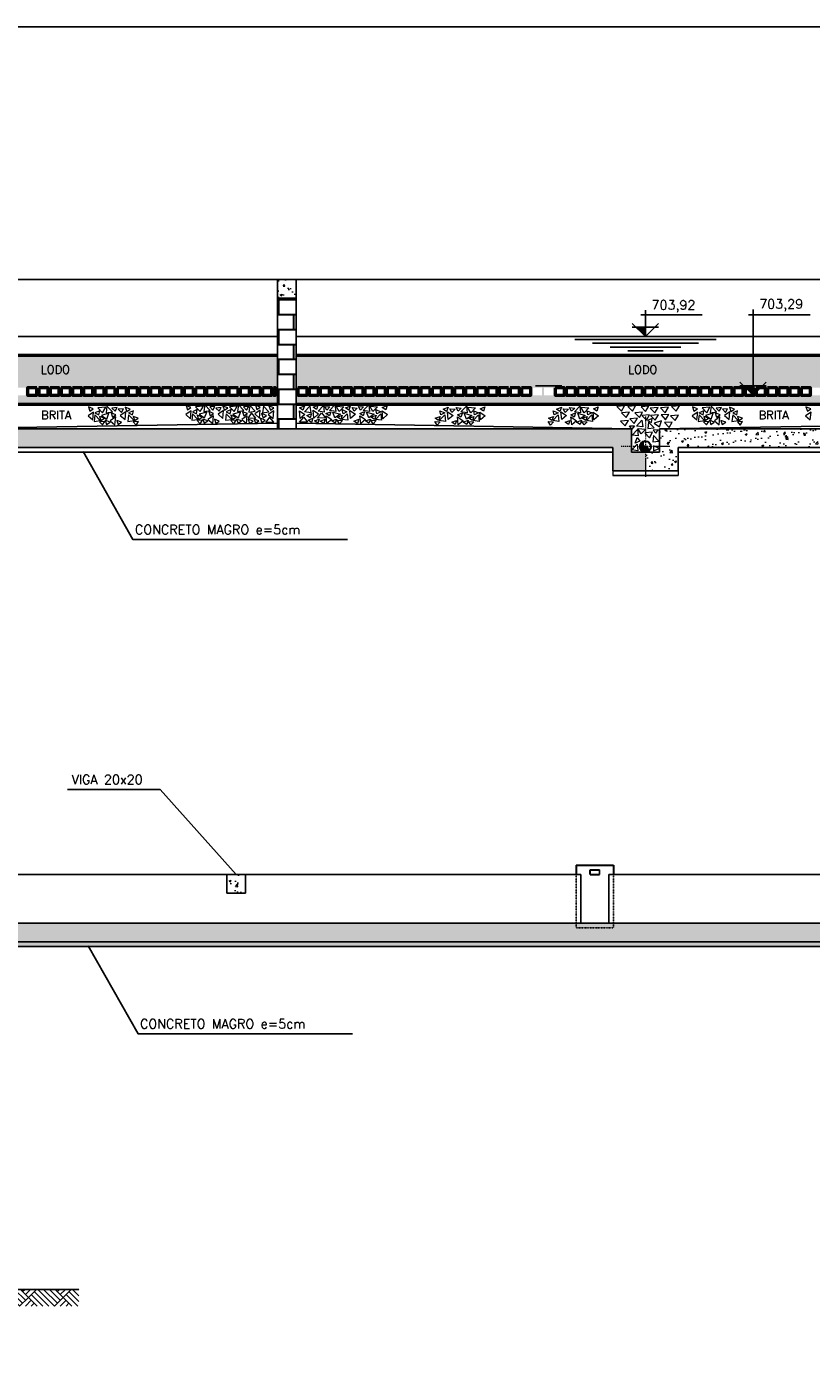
# Model space of a CAD drawing. Header units: millimetres. Extents: x 6945 to 10975, y 4271 to 7141.
# Tile 13 of 14: x 9489 to 10331, y 5709 to 7141. Entities that reach past the tile are written whole.
import ezdxf

# ---------------------------------------------------------------- set-up
doc = ezdxf.new("R2010")
doc.units = ezdxf.units.MM
doc.header["$LTSCALE"] = 0.1
doc.header["$MEASUREMENT"] = 0
doc.linetypes.add('DASHDOT', pattern=[25.4, 12.7, -6.35, 0, -6.35])
doc.linetypes.add('HIDDEN', pattern=[9.525, 6.35, -3.175])
for name, color, linetype in [('-AREIA', 2, 'Continuous'), ('-HACHURA', 7, 'Continuous'), ('-LODO', 254, 'Continuous'), ('CARIMBO', 7, 'Continuous'), ('ELEVAÇÃO', 2, 'Continuous'), ('ESTRUTURA', 6, 'Continuous'), ('LAYER3', 3, 'Continuous'), ('LIMHATRA', 2, 'HIDDEN'), ('NA', 130, 'Continuous'), ('RELAÇÀO', 2, 'Continuous'), ('TERRENO', 1, 'Continuous'), ('TEXTO', 2, 'Continuous')]:
    doc.layers.add(name, color=color, linetype=linetype)
for name, color, linetype, lineweight in [('-TIJOLO', 9, 'Continuous', 9), ('BAR-EIXOS', 7, 'DASHDOT', 20), ('BAR-PECAS', 2, 'Continuous', 30), ('CONCRETO', 3, 'Continuous', 9), ('PAREDE4', 3, 'Continuous', 50)]:
    doc.layers.add(name, color=color, linetype=linetype, lineweight=lineweight)
doc.styles.add('ROMANS', font='ROMANS.shx')
pattern_1 = [(50, (631.413, -1240.964), (21.517805, -1.882564), [2.25, -24.75]), (355, (631.413, -1240.964), (-4.16254, 22.565764), [1.8, -19.8]), (100.4514, (633.206, -1241.121), (17.35528, 20.683186), [1.912206, -21.034263]), (46.1842, (631.413, -1234.964), (32.01723, -4.96557), [3.375, -37.125]), (96.6356, (634.08, -1235.378), (28.03988, 29.223536), [2.86831, -31.55139]), (351.1842, (631.413, -1234.964), (28.03986, 29.22356), [2.7, -29.7]), (21, (634.413, -1236.464), (17.907212, -12.078567), [2.25, -24.75]), (326, (634.413, -1236.464), (7.29946, 21.7545), [1.8, -19.8]), (71.4514, (635.905, -1237.47), (25.20668, 9.675915), [1.912206, -21.034263]), (37.5, (631.413, -1240.9644), (0.3647957, 9.9868156), [0, -19.56, 0, -20.1, 0, -19.875]), (7.5, (631.413, -1240.964), (7.892086, 11.832351), [0, -11.46, 0, -19.11, 0, -7.575]), (327.5, (624.723, -1240.9644), (16.014673, -0.676646), [0, -7.5, 0, -23.4, 0, -31.05]), (317.5, (621.723, -1240.964), (17.495585, 3.00315), [0, -9.75, 0, -15.54, 0, -22.05])]
pattern_2 = [(50, (577.26, -1736.82), (21.517805, -1.882564), [2.25, -24.75]), (355, (577.26, -1736.82), (-4.16254, 22.565764), [1.8, -19.8]), (100.4514, (579.053, -1736.976), (17.35528, 20.683186), [1.912206, -21.034263]), (46.1842, (577.26, -1730.82), (32.01723, -4.96557), [3.375, -37.125]), (96.6356, (579.928, -1731.233), (28.03988, 29.223536), [2.86831, -31.55139]), (351.1842, (577.26, -1730.82), (28.03986, 29.22356), [2.7, -29.7]), (21, (580.26, -1732.32), (17.907212, -12.078567), [2.25, -24.75]), (326, (580.26, -1732.32), (7.29946, 21.7545), [1.8, -19.8]), (71.4514, (581.752, -1733.326), (25.20668, 9.675915), [1.912206, -21.034263]), (37.5, (577.26, -1736.8196), (0.3647957, 9.9868156), [0, -19.56, 0, -20.1, 0, -19.875]), (7.5, (577.26, -1736.82), (7.892086, 11.832351), [0, -11.46, 0, -19.11, 0, -7.575]), (327.5, (570.57, -1736.8196), (16.014673, -0.676646), [0, -7.5, 0, -23.4, 0, -31.05]), (317.5, (567.57, -1736.82), (17.495585, 3.00315), [0, -9.75, 0, -15.54, 0, -22.05])]

msp = doc.modelspace()

# ---------------------------------------------------------------- hatches: boundary and pattern name
at = {"layer": '-AREIA'}
h = msp.add_hatch(dxfattribs=at)
h.set_pattern_fill('AR-SAND', color=256, scale=5, style=0)
h.set_pattern_definition([(37.5, (2171.413, -1240.9644), (-0.314967, 9.634119), [0, -7.6, 0, -8.5, 0, -8.125]), (7.5, (2171.413, -1240.964), (8.848884, 14.11073), [0, -4.1, 0, -6.85, 0, -2.625]), (327.5, (2165.263, -1240.964), (15.570709, 0.028295), [0, -2.5, 0, -9, 0, -11.75]), (317.5, (2165.263, -1240.964), (15.030633, 4.388378), [0, -1.25, 0, -5.9, 0, -6.75])])
h.paths.add_polyline_path([(9758.1, 6753.8), (9756.1, 6753.8), (9756.1, 6745.8), (9754.1, 6745.8), (9754.1, 6753.8), (9752.1, 6753.8), (9752.1, 6745.8), (9742.1, 6745.8), (9742.1, 6753.8), (9740.1, 6753.8), (9740.1, 6745.8), (9730.1, 6745.8), (9730.1, 6753.8), (9728.1, 6753.8), (9728.1, 6745.8), (9718.1, 6745.8), (9718.1, 6753.8), (9716.1, 6753.8), (9716.1, 6745.8), (9706.1, 6745.8), (9706.1, 6753.8), (9704.1, 6753.8), (9704.1, 6745.8), (9694.1, 6745.8), (9694.1, 6753.8), (9692.1, 6753.8), (9692.1, 6745.8), (9682.1, 6745.8), (9682.1, 6753.8), (9680.1, 6753.8), (9680.1, 6745.8), (9670.1, 6745.8), (9670.1, 6753.8), (9668.1, 6753.8), (9668.1, 6745.8), (9658.1, 6745.8), (9658.1, 6753.8), (9656.1, 6753.8), (9656.1, 6745.8), (9646.1, 6745.8), (9646.1, 6753.8), (9644.1, 6753.8), (9644.1, 6745.8), (9634.1, 6745.8), (9634.1, 6753.8), (9632.1, 6753.8), (9632.1, 6745.8), (9622.1, 6745.8), (9622.1, 6753.8), (9620.1, 6753.8), (9620.1, 6745.8), (9610.1, 6745.8), (9610.1, 6753.8), (9608.1, 6753.8), (9608.1, 6745.8), (9598.1, 6745.8), (9598.1, 6753.8), (9596.1, 6753.8), (9596.1, 6745.8), (9586.1, 6745.8), (9586.1, 6753.8), (9584.1, 6753.8), (9584.1, 6745.8), (9574.1, 6745.8), (9574.1, 6753.8), (9572.1, 6753.8), (9572.1, 6745.8), (9562.1, 6745.8), (9562.1, 6753.8), (9560.1, 6753.8), (9560.1, 6745.8), (9550.1, 6745.8), (9550.1, 6753.8), (9548.1, 6753.8), (9548.1, 6745.8), (9538.1, 6745.8), (9538.1, 6753.8), (9536.1, 6753.8), (9536.1, 6745.8), (9526.1, 6745.8), (9526.1, 6753.8), (9524.1, 6753.8), (9524.1, 6745.8), (9514.1, 6745.8), (9514.1, 6753.8), (9512.1, 6753.8), (9512.1, 6745.8), (9502.1, 6745.8), (9502.1, 6753.8), (9500.1, 6753.8), (9500.1, 6745.8), (9490.1, 6745.8), (9490.1, 6753.8), (9488.1, 6753.8), (9488.1, 6745.8), (9478.1, 6745.8), (9478.1, 6753.8), (9476.1, 6753.8), (9476.1, 6745.8), (9466.1, 6745.8), (9466.1, 6753.8), (9464.1, 6753.8), (9464.1, 6745.8), (9454.1, 6745.8), (9454.1, 6753.8), (9452.1, 6753.8), (9452.1, 6745.8), (9442.1, 6745.8), (9442.1, 6753.8), (9440.1, 6753.8), (9440.1, 6745.8), (9430.1, 6745.8), (9430.1, 6753.8), (9428.1, 6753.8), (9428.1, 6745.8), (9418.1, 6745.8), (9418.1, 6753.8), (9416.1, 6753.8), (9416.1, 6745.8), (9406.1, 6745.8), (9406.1, 6753.8), (9404.1, 6753.8), (9404.1, 6745.8), (9394.1, 6745.8), (9394.1, 6753.8), (9392.1, 6753.8), (9392.1, 6745.8), (9382.1, 6745.8), (9382.1, 6753.8), (9380.1, 6753.8), (9380.1, 6745.8), (9370.1, 6745.8), (9370.1, 6753.8), (9368.1, 6753.8), (9368.1, 6745.8), (9358.1, 6745.8), (9358.1, 6753.8), (9356.1, 6753.8), (9356.1, 6745.8), (9346.1, 6745.8), (9346.1, 6753.8), (9344.1, 6753.8), (9344.1, 6745.8), (9334.1, 6745.8), (9334.1, 6753.8), (9332.1, 6753.8), (9332.1, 6745.8), (9322.1, 6745.8), (9322.1, 6753.8), (9320.1, 6753.8), (9320.1, 6745.8), (9310.1, 6745.8), (9310.1, 6753.8), (9308.1, 6753.8), (9308.1, 6745.8), (9298.1, 6745.8), (9298.1, 6753.8), (9296.1, 6753.8), (9296.1, 6745.8), (9286.1, 6745.8), (9286.1, 6753.8), (9284.1, 6753.8), (9284.1, 6745.8), (9274.1, 6745.8), (9274.1, 6753.8), (9272.1, 6753.8), (9272.1, 6745.8), (9262.1, 6745.8), (9262.1, 6753.8), (9260.1, 6753.8), (9260.1, 6745.8), (9250.1, 6745.8), (9250.1, 6753.8), (9248.1, 6753.8), (9248.1, 6745.8), (9238.1, 6745.8), (9238.1, 6753.8), (9236.1, 6753.8), (9236.1, 6745.8), (9226.1, 6745.8), (9226.1, 6753.8), (9224.1, 6753.8), (9224.1, 6745.8), (9214.1, 6745.8), (9214.1, 6753.8), (9212.1, 6753.8), (9212.1, 6745.8), (9202.1, 6745.8), (9202.1, 6753.8), (9200.1, 6753.8), (9200.1, 6745.8), (9190.1, 6745.8), (9190.1, 6753.8), (9188.1, 6753.8), (9188.1, 6745.8), (9178.1, 6745.8), (9178.1, 6753.8), (9176.1, 6753.8), (9176.1, 6745.8), (9166.1, 6745.8), (9166.1, 6753.8), (9164.1, 6753.8), (9164.1, 6745.8), (9154.1, 6745.8), (9154.1, 6753.8), (9152.1, 6753.8), (9152.1, 6745.8), (9142.1, 6745.8), (9142.1, 6753.8), (9140.1, 6753.8), (9140.1, 6745.8), (9130.1, 6745.8), (9130.1, 6753.8), (9128.1, 6753.8), (9128.1, 6745.8), (9118.1, 6745.8), (9118.1, 6753.8), (9116.1, 6753.8), (9116.1, 6745.8), (9106.1, 6745.8), (9106.1, 6753.8), (9104.1, 6753.8), (9104.1, 6745.8), (9094.1, 6745.8), (9094.1, 6753.8), (9092.1, 6753.8), (9092.1, 6745.8), (9082.1, 6745.8), (9082.1, 6753.8), (9080.1, 6753.8), (9080.1, 6745.8), (9070.1, 6745.8), (9070.1, 6753.8), (9068.1, 6753.8), (9068.1, 6745.8), (9058.1, 6745.8), (9058.1, 6753.8), (9056.1, 6753.8), (9056.1, 6745.8), (9046.1, 6745.8), (9046.1, 6753.8), (9044.1, 6753.8), (9044.1, 6745.8), (9034.1, 6745.8), (9034.1, 6753.8), (9032.1, 6753.8), (9032.1, 6745.8), (9022.1, 6745.8), (9022.1, 6753.8), (9020.1, 6753.8), (9020.1, 6745.8), (9010.1, 6745.8), (9010.1, 6753.8), (9008.1, 6753.8), (9008.1, 6735.8), (9758.1, 6735.8)])
h = msp.add_hatch(dxfattribs=at)
h.set_pattern_fill('AR-SAND', color=256, scale=5, style=0)
h.set_pattern_definition([(37.5, (2941.413, -1240.9644), (-0.314967, 9.634119), [0, -7.6, 0, -8.5, 0, -8.125]), (7.5, (2941.413, -1240.964), (8.848884, 14.11073), [0, -4.1, 0, -6.85, 0, -2.625]), (327.5, (2935.263, -1240.964), (15.570709, 0.028295), [0, -2.5, 0, -9, 0, -11.75]), (317.5, (2935.263, -1240.964), (15.030633, 4.388378), [0, -1.25, 0, -5.9, 0, -6.75])])
h.paths.add_polyline_path([(10528.1, 6753.8), (10526.1, 6753.8), (10526.1, 6745.8), (10524.1, 6745.8), (10524.1, 6753.8), (10522.1, 6753.8), (10522.1, 6745.8), (10512.1, 6745.8), (10512.1, 6753.8), (10510.1, 6753.8), (10510.1, 6745.8), (10500.1, 6745.8), (10500.1, 6753.8), (10498.1, 6753.8), (10498.1, 6745.8), (10488.1, 6745.8), (10488.1, 6753.8), (10486.1, 6753.8), (10486.1, 6745.8), (10476.1, 6745.8), (10476.1, 6753.8), (10474.1, 6753.8), (10474.1, 6745.8), (10464.1, 6745.8), (10464.1, 6753.8), (10462.1, 6753.8), (10462.1, 6745.8), (10452.1, 6745.8), (10452.1, 6753.8), (10450.1, 6753.8), (10450.1, 6745.8), (10440.1, 6745.8), (10440.1, 6753.8), (10438.1, 6753.8), (10438.1, 6745.8), (10428.1, 6745.8), (10428.1, 6753.8), (10426.1, 6753.8), (10426.1, 6745.8), (10416.1, 6745.8), (10416.1, 6753.8), (10414.1, 6753.8), (10414.1, 6745.8), (10404.1, 6745.8), (10404.1, 6753.8), (10402.1, 6753.8), (10402.1, 6745.8), (10392.1, 6745.8), (10392.1, 6753.8), (10390.1, 6753.8), (10390.1, 6745.8), (10380.1, 6745.8), (10380.1, 6753.8), (10378.1, 6753.8), (10378.1, 6745.8), (10368.1, 6745.8), (10368.1, 6753.8), (10366.1, 6753.8), (10366.1, 6745.8), (10356.1, 6745.8), (10356.1, 6753.8), (10354.1, 6753.8), (10354.1, 6745.8), (10344.1, 6745.8), (10344.1, 6753.8), (10342.1, 6753.8), (10342.1, 6745.8), (10332.1, 6745.8), (10332.1, 6753.8), (10330.1, 6753.8), (10330.1, 6745.8), (10320.1, 6745.8), (10320.1, 6753.8), (10318.1, 6753.8), (10318.1, 6745.8), (10308.1, 6745.8), (10308.1, 6753.8), (10306.1, 6753.8), (10306.1, 6745.8), (10296.1, 6745.8), (10296.1, 6753.8), (10294.1, 6753.8), (10294.1, 6745.8), (10284.1, 6745.8), (10284.1, 6753.8), (10282.1, 6753.8), (10282.1, 6745.8), (10272.1, 6745.8), (10272.1, 6753.8), (10270.1, 6753.8), (10270.1, 6745.8), (10260.1, 6745.8), (10260.1, 6753.8), (10258.1, 6753.8), (10258.1, 6745.8), (10248.1, 6745.8), (10248.1, 6753.8), (10246.1, 6753.8), (10246.1, 6745.8), (10236.1, 6745.8), (10236.1, 6753.8), (10234.1, 6753.8), (10234.1, 6745.8), (10224.1, 6745.8), (10224.1, 6753.8), (10222.1, 6753.8), (10222.1, 6745.8), (10212.1, 6745.8), (10212.1, 6753.8), (10210.1, 6753.8), (10210.1, 6745.8), (10200.1, 6745.8), (10200.1, 6753.8), (10198.1, 6753.8), (10198.1, 6745.8), (10188.1, 6745.8), (10188.1, 6753.8), (10186.1, 6753.8), (10186.1, 6745.8), (10176.1, 6745.8), (10176.1, 6753.8), (10174.1, 6753.8), (10174.1, 6745.8), (10164.1, 6745.8), (10164.1, 6753.8), (10162.1, 6753.8), (10162.1, 6745.8), (10152.1, 6745.8), (10152.1, 6753.8), (10150.1, 6753.8), (10150.1, 6745.8), (10140.1, 6745.8), (10140.1, 6753.8), (10138.1, 6753.8), (10138.1, 6745.8), (10128.1, 6745.8), (10128.1, 6753.8), (10126.1, 6753.8), (10126.1, 6745.8), (10116.1, 6745.8), (10116.1, 6753.8), (10114.1, 6753.8), (10114.1, 6745.8), (10104.1, 6745.8), (10104.1, 6753.8), (10102.1, 6753.8), (10102.1, 6745.8), (10092.1, 6745.8), (10092.1, 6753.8), (10090.1, 6753.8), (10090.1, 6745.8), (10080.1, 6745.8), (10080.1, 6753.8), (10078.1, 6753.8), (10078.1, 6745.8), (10068.1, 6745.8), (10068.1, 6753.8), (10066.1, 6753.8), (10066.1, 6745.8), (10056.1, 6745.8), (10056.1, 6753.8), (10054.1, 6753.8), (10054.1, 6745.8), (10044.1, 6745.8), (10044.1, 6753.8), (10042.1, 6753.8), (10042.1, 6745.8), (10032.1, 6745.8), (10032.1, 6753.8), (10030.1, 6753.8), (10030.1, 6745.8), (10020.1, 6745.8), (10020.1, 6753.8), (10018.1, 6753.8), (10018.1, 6745.8), (10008.1, 6745.8), (10008.1, 6753.8), (10006.1, 6753.8), (10006.1, 6745.8), (9996.1, 6745.8), (9996.1, 6753.8), (9994.1, 6753.8), (9994.1, 6745.8), (9984.1, 6745.8), (9984.1, 6753.8), (9982.1, 6753.8), (9982.1, 6745.8), (9972.1, 6745.8), (9972.1, 6753.8), (9970.1, 6753.8), (9970.1, 6745.8), (9960.1, 6745.8), (9960.1, 6753.8), (9958.1, 6753.8), (9958.1, 6745.8), (9948.1, 6745.8), (9948.1, 6753.8), (9946.1, 6753.8), (9946.1, 6745.8), (9936.1, 6745.8), (9936.1, 6753.8), (9934.1, 6753.8), (9934.1, 6745.8), (9924.1, 6745.8), (9924.1, 6753.8), (9922.1, 6753.8), (9922.1, 6745.8), (9912.1, 6745.8), (9912.1, 6753.8), (9910.1, 6753.8), (9910.1, 6745.8), (9900.1, 6745.8), (9900.1, 6753.8), (9898.1, 6753.8), (9898.1, 6745.8), (9888.1, 6745.8), (9888.1, 6753.8), (9886.1, 6753.8), (9886.1, 6745.8), (9876.1, 6745.8), (9876.1, 6753.8), (9874.1, 6753.8), (9874.1, 6745.8), (9864.1, 6745.8), (9864.1, 6753.8), (9862.1, 6753.8), (9862.1, 6745.8), (9852.1, 6745.8), (9852.1, 6753.8), (9850.1, 6753.8), (9850.1, 6745.8), (9840.1, 6745.8), (9840.1, 6753.8), (9838.1, 6753.8), (9838.1, 6745.8), (9828.1, 6745.8), (9828.1, 6753.8), (9826.1, 6753.8), (9826.1, 6745.8), (9816.1, 6745.8), (9816.1, 6753.8), (9814.1, 6753.8), (9814.1, 6745.8), (9804.1, 6745.8), (9804.1, 6753.8), (9802.1, 6753.8), (9802.1, 6745.8), (9792.1, 6745.8), (9792.1, 6753.8), (9790.1, 6753.8), (9790.1, 6745.8), (9780.1, 6745.8), (9780.1, 6753.8), (9778.1, 6753.8), (9778.1, 6735.8), (10528.1, 6735.8)])
at = {"layer": '-LODO'}
for points in [[(9008.1, 6788.8), (9008.1, 6753.8), (9758.1, 6753.8), (9758.1, 6788.8)], [(9778.1, 6788.8), (9778.1, 6753.8), (10528.1, 6753.8), (10528.1, 6788.8)]]:
    msp.add_hatch(color=256, dxfattribs=at).paths.add_polyline_path(points)
at = {"layer": '-TIJOLO'}
h = msp.add_hatch(dxfattribs=at)
h.set_pattern_fill('AR-B816C', color=256, scale=2, style=0)
h.paths.add_polyline_path([(9778.1, 6849.8), (9758.1, 6849.8), (9758.1, 6709.8), (9778.1, 6709.8)])
at = {"layer": 'BAR-PECAS'}
h = msp.add_hatch(dxfattribs=at)
h.set_pattern_fill('ANSI31', color=9, scale=12.494118, style=0)
h.set_pattern_definition([(45, (-3408.3278, -793.0098), (-1.10433441, 1.10433441), [])])
edge = h.paths.add_edge_path()
edge.add_arc((10153.1, 6690.7), 5.9, 90, 270)
edge.add_arc((10153.1, 6687.8), 2.95, 270, 450)
edge.add_arc((10153.1, 6693.7), 2.95, 90, 270, ccw=False)
at = {"layer": 'CONCRETO'}
h = msp.add_hatch(dxfattribs=at)
h.set_pattern_fill('AR-CONC', color=256, scale=3, style=0)
h.set_pattern_definition(pattern_1)
h.paths.add_polyline_path([(9778.1, 6849.8), (9778.1, 6869.8), (9758.1, 6869.8), (9758.1, 6849.8)])
h = msp.add_hatch(dxfattribs=at)
h.set_pattern_fill('AR-CONC', color=256, scale=3, style=0)
h.set_pattern_definition(pattern_1)
h.paths.add_polyline_path([(9398.1, 6709.8), (9398.1, 6684.8), (9383.1, 6684.8), (9383.1, 6664.8), (9418.1, 6664.8), (9418.1, 6689.8), (10118.1, 6689.8), (10118.1, 6664.8), (10153.1, 6664.8), (10153.1, 6684.8), (10138.1, 6684.8), (10138.1, 6709.8)])
h = msp.add_hatch(dxfattribs=at)
h.set_pattern_fill('AR-CONC', color=256, scale=3, style=0)
h.set_pattern_definition(pattern_1)
h.paths.add_polyline_path([(10578.1, 6689.8), (10578.1, 6709.8), (10168.1, 6709.8), (10168.1, 6684.8), (10153.1, 6684.8), (10153.1, 6664.8), (10188.1, 6664.8), (10188.1, 6689.8)])
h = msp.add_hatch(dxfattribs=at)
h.set_pattern_fill('AR-CONC', color=256, scale=3, style=0)
h.set_pattern_definition(pattern_2)
h.paths.add_polyline_path([(9703.9, 6231.6), (9703.9, 6211.6), (9723.9, 6211.6), (9723.9, 6231.6)])
h = msp.add_hatch(dxfattribs=at)
h.set_pattern_fill('AR-CONC', color=256, scale=3, style=0)
h.set_pattern_definition(pattern_2)
h.paths.add_polyline_path([(10523.9, 6179.6), (10523.9, 6159.6), (9118.9, 6159.6), (9118.9, 6179.6)])
h = msp.add_hatch(dxfattribs=at)
h.set_pattern_fill('AR-CONC', scale=3, style=0)
h.set_pattern_definition(pattern_2)
h.paths.add_polyline_path([(9903.9, 6159.6), (9118.9, 6159.6), (9118.9, 6154.6), (9903.9, 6154.6)])
h = msp.add_hatch(dxfattribs=at)
h.set_pattern_fill('AR-CONC', scale=3, style=0)
h.set_pattern_definition(pattern_2)
h.paths.add_polyline_path([(10523.9, 6159.6), (9903.9, 6159.6), (9903.9, 6154.6), (10523.9, 6154.6)])
at = {"layer": 'ELEVAÇÃO'}
for points in [[(10153.1, 6818.9), (10142.9, 6818.9), (10153.1, 6808.8)], [(10268.7, 6755.9), (10258.5, 6755.9), (10268.7, 6745.8)]]:
    msp.add_hatch(color=256, dxfattribs=at).paths.add_polyline_path(points)
at = {"layer": 'TERRENO'}
h = msp.add_hatch(dxfattribs=at)
h.set_pattern_fill('AR-PARQ1', scale=2.2, angle=45, style=0)
h.set_pattern_definition([(135, (-9456.737, -961.022), (-37.335238, 4e-15), [26.4, -26.4]), (135, (-9453.626, -957.91), (-37.335238, 4e-15), [26.4, -26.4]), (135, (-9450.515, -954.8), (-37.335238, 4e-15), [26.4, -26.4]), (135, (-9447.403, -951.689), (-37.335238, 4e-15), [26.4, -26.4]), (135, (-9444.292, -948.577), (-37.335238, 4e-15), [26.4, -26.4]), (135, (-9441.18, -945.466), (-37.335238, 4e-15), [26.4, -26.4]), (135, (-9438.07, -942.355), (-37.335238, 4e-15), [26.4, -26.4]), (45, (-9475.405, -942.355), (37.335238, -4e-15), [26.4, -26.4]), (45, (-9478.516, -939.244), (37.335238, -4e-15), [26.4, -26.4]), (45, (-9481.627, -936.132), (37.335238, -4e-15), [26.4, -26.4]), (45, (-9484.739, -933.02), (37.335238, -4e-15), [26.4, -26.4]), (45, (-9487.85, -929.91), (37.335238, -4e-15), [26.4, -26.4]), (45, (-9490.96, -926.798), (37.335238, -4e-15), [26.4, -26.4]), (45, (-9494.072, -923.687), (37.335238, -4e-15), [26.4, -26.4])])
h.paths.add_polyline_path([(9350.4, 5786.6), (9350.4, 5786.6), (9350.4, 5786.6), (9222.1, 5786.6), (9222.1, 5768.6), (9545.2, 5768.6), (9545.2, 5786.6)])

# ---------------------------------------------------------------- linework, layer by layer
at = {"layer": '-HACHURA'}
for p, q in [((9398.1, 6709.8), (9758.1, 6715.8)), ((10138.1, 6709.8), (9778.1, 6715.8)), ((10168.1, 6709.8), (10528.1, 6715.8))]:
    msp.add_line(p, q, dxfattribs=at)
at = {"layer": 'BAR-EIXOS', "ltscale": 0.8}
for p, q in [((10153.1, 6723), (10153.1, 6658.4)), ((10179.2, 6690.7), (10126.9, 6690.7))]:
    msp.add_line(p, q, dxfattribs=at)
at = {"layer": 'BAR-PECAS', "color": 3, "linetype": 'ByBlock'}
for p, q in [((10078.9, 6241.6), (10118.9, 6241.6)), ((10078.9, 6241.6), (10078.9, 6231.6)), ((10093.9, 6231.6), (10093.9, 6236.6)), ((10093.9, 6236.6), (10103.9, 6236.6)), ((10093.9, 6231.6), (10103.9, 6231.6))]:
    msp.add_line(p, q, dxfattribs=at)
at = {"layer": 'BAR-PECAS', "color": 3}
msp.add_line((10118.9, 6241.6), (10118.9, 6231.6), dxfattribs=at)
at = {"layer": 'BAR-PECAS'}
msp.add_circle((10153.1, 6690.7), 5.9, dxfattribs=at)
for centre, start, end in [((10153.1, 6693.7), 90, 270), ((10153.1, 6687.8), 270, 90)]:
    msp.add_arc(centre, 2.95, start, end, dxfattribs=at)
at = {"layer": 'CARIMBO', "color": 9}
msp.add_lwpolyline([(6945.3, 4271.2), (6945.3, 7141.2), (10975.3, 7141.2), (10975.3, 4973.1), (10100.3, 4973.1), (10100.3, 4271.2)], close=True, dxfattribs=at)
at = {"layer": 'CONCRETO', "color": 1}
for p, q in [((10118.1, 6664.8), (10118.1, 6659.8)), ((10188.1, 6664.8), (10188.1, 6659.8))]:
    msp.add_line(p, q, dxfattribs=at)
at = {"layer": 'CONCRETO', "color": 7}
for points in [[(9560.6, 6731.4), (9555.3, 6733.4), (9556.9, 6728.9)], [(9567.4, 6729.1), (9562.3, 6726.8), (9566.5, 6724.7)], [(9574, 6732.9), (9565.6, 6732.2), (9570.6, 6727.1)], [(9581, 6728.1), (9575.2, 6734.2), (9574.4, 6727.1)], [(9586.2, 6732.6), (9580.6, 6732), (9584, 6728.7)], [(9593, 6731.3), (9587.4, 6730.7), (9590.8, 6727.4)], [(9600.1, 6730.9), (9594.9, 6732.9), (9596.4, 6728.4)], [(9603.6, 6729.1), (9598.5, 6726.8), (9602.8, 6724.7)], [(9665.4, 6732.7), (9660.2, 6734.7), (9661.7, 6730.2)], [(9672.2, 6730.4), (9667.1, 6728.1), (9671.4, 6726)], [(9678.8, 6734.1), (9670.4, 6733.5), (9675.4, 6728.4)], [(9685.9, 6729.4), (9680.1, 6735.5), (9679.2, 6728.4)], [(9691.1, 6733.9), (9685.5, 6733.3), (9688.8, 6729.9)], [(9697.8, 6732.6), (9692.2, 6732), (9695.6, 6728.6)], [(9699.5, 6721), (9700.3, 6729.4), (9694.4, 6725.4)], [(9705, 6732.2), (9699.7, 6734.2), (9701.3, 6729.7)], [(9708.5, 6730.4), (9703.3, 6728), (9707.6, 6726)], [(9715.1, 6734.1), (9706.7, 6733.5), (9711.6, 6728.3)], [(9722.1, 6729.4), (9716.3, 6735.5), (9715.4, 6728.3)], [(9727.3, 6733.8), (9721.7, 6733.3), (9725.1, 6729.9)], [(9734.3, 6728.7), (9728.4, 6734.8), (9727.6, 6727.7)], [(9738.9, 6721.3), (9739.7, 6729.7), (9733.8, 6725.7)], [(9739.7, 6733), (9734.5, 6735), (9736, 6730.5)], [(9748.9, 6728.1), (9743.1, 6734.1), (9742.2, 6727)], [(9754.3, 6732.4), (9749.1, 6734.4), (9750.6, 6729.9)], [(9781.8, 6732.4), (9787.1, 6734.4), (9785.5, 6729.9)], [(9787.3, 6728.1), (9793.1, 6734.1), (9793.9, 6727)], [(9796.4, 6733), (9801.7, 6735), (9800.2, 6730.5)], [(9797.3, 6721.3), (9796.4, 6729.7), (9802.4, 6725.7)], [(9801.9, 6728.7), (9807.7, 6734.8), (9808.5, 6727.7)], [(9808.9, 6733.8), (9814.5, 6733.3), (9811.1, 6729.9)], [(9814, 6729.4), (9819.9, 6735.5), (9820.7, 6728.3)], [(9821.1, 6734.1), (9829.5, 6733.5), (9824.5, 6728.3)], [(9827.7, 6730.4), (9832.8, 6728), (9828.6, 6726)], [(9831.2, 6732.2), (9836.4, 6734.2), (9834.9, 6729.7)], [(9836.7, 6721), (9835.8, 6729.4), (9841.8, 6725.4)], [(9838.3, 6732.6), (9843.9, 6732), (9840.5, 6728.6)], [(9845.1, 6733.9), (9850.7, 6733.3), (9847.3, 6729.9)], [(9850.3, 6729.4), (9856.1, 6735.5), (9856.9, 6728.4)], [(9857.3, 6734.1), (9865.7, 6733.5), (9860.7, 6728.4)], [(9863.9, 6730.4), (9869, 6728.1), (9864.8, 6726)], [(9870.7, 6732.7), (9876, 6734.7), (9874.4, 6730.2)], [(9932.5, 6729.1), (9937.7, 6726.8), (9933.4, 6724.7)], [(9936, 6730.9), (9941.3, 6732.9), (9939.7, 6728.4)], [(9943.2, 6731.3), (9948.8, 6730.7), (9945.4, 6727.4)], [(9949.9, 6732.6), (9955.5, 6732), (9952.1, 6728.7)], [(9955.1, 6728.1), (9960.9, 6734.2), (9961.8, 6727.1)], [(9962.2, 6732.9), (9970.6, 6732.2), (9965.6, 6727.1)], [(9968.8, 6729.1), (9973.9, 6726.8), (9969.6, 6724.7)], [(9975.6, 6731.4), (9980.8, 6733.4), (9979.3, 6728.9)], [(10054.2, 6729.1), (10059.3, 6726.8), (10055.1, 6724.7)], [(10057.7, 6730.9), (10062.9, 6732.9), (10061.4, 6728.4)], [(10064.8, 6731.3), (10070.4, 6730.7), (10067, 6727.4)], [(10071.6, 6732.6), (10077.2, 6732), (10073.8, 6728.7)], [(10076.8, 6728.1), (10082.6, 6734.2), (10083.4, 6727.1)], [(10083.8, 6732.9), (10092.2, 6732.2), (10087.2, 6727.1)], [(10090.4, 6729.1), (10095.5, 6726.8), (10091.3, 6724.7)], [(10097.2, 6731.4), (10102.5, 6733.4), (10100.9, 6728.9)], [(10130.7, 6734.4), (10122.3, 6733.7), (10127.3, 6728.6)], [(10142.6, 6734.5), (10134.2, 6733.9), (10139.2, 6728.7)], [(10156.8, 6734), (10148.4, 6733.3), (10153.3, 6728.2)], [(10166.6, 6732.7), (10158.2, 6732), (10163.2, 6726.9)], [(10177.7, 6732.9), (10169.3, 6732.3), (10174.3, 6727.1)], [(10189.6, 6734.4), (10181.2, 6733.7), (10186.2, 6728.6)], [(10208.9, 6731.4), (10203.7, 6733.4), (10205.2, 6728.9)], [(10215.7, 6729.1), (10210.6, 6726.8), (10214.9, 6724.7)], [(10222.3, 6732.9), (10213.9, 6732.2), (10218.9, 6727.1)], [(10229.4, 6728.1), (10223.6, 6734.2), (10222.7, 6727.1)], [(10234.6, 6732.6), (10229, 6732), (10232.3, 6728.7)], [(10241.3, 6731.3), (10235.7, 6730.7), (10239.1, 6727.4)], [(10248.5, 6730.9), (10243.2, 6732.9), (10244.8, 6728.4)], [(10252, 6729.1), (10246.8, 6726.8), (10251.1, 6724.7)], [(10330.6, 6731.4), (10325.3, 6733.4), (10326.9, 6728.9)], [(9560, 6719.3), (9560.8, 6727.7), (9554.9, 6723.7)], [(9568, 6718.7), (9562.2, 6724.7), (9561.4, 6717.6)], [(9572.8, 6717.6), (9567.2, 6717.4), (9570.3, 6713.9)], [(9572.5, 6721.1), (9567.3, 6723.1), (9568.8, 6718.6)], [(9577.4, 6726.5), (9569.3, 6724.2), (9575.2, 6720.1)], [(9578.6, 6717), (9573.3, 6719), (9574.9, 6714.5)], [(9583.8, 6714.1), (9584.7, 6722.5), (9578.7, 6718.5)], [(9584.8, 6724.9), (9579.6, 6726.9), (9581.1, 6722.4)], [(9591, 6716.8), (9585.7, 6718.8), (9587.2, 6714.3)], [(9594.7, 6719.7), (9595.5, 6728.1), (9589.5, 6724.1)], [(9604.3, 6718.6), (9598.4, 6724.7), (9597.6, 6717.6)], [(9609, 6717.6), (9603.4, 6717.4), (9606.6, 6713.8)], [(9608.7, 6721.1), (9603.5, 6723.1), (9605, 6718.6)], [(9664.9, 6720.6), (9665.7, 6729), (9659.7, 6725)], [(9672.9, 6719.9), (9667.1, 6726), (9666.2, 6718.9)], [(9677.6, 6718.9), (9672, 6718.7), (9675.2, 6715.1)], [(9677.4, 6722.4), (9672.1, 6724.4), (9673.6, 6719.9)], [(9682.3, 6727.8), (9674.2, 6725.4), (9680, 6721.4)], [(9683.4, 6718.3), (9678.2, 6720.3), (9679.7, 6715.8)], [(9688.7, 6715.4), (9689.5, 6723.8), (9683.6, 6719.8)], [(9689.7, 6726.2), (9684.4, 6728.2), (9686, 6723.7)], [(9695.8, 6718.1), (9690.5, 6720.1), (9692.1, 6715.6)], [(9709.1, 6719.9), (9703.3, 6726), (9702.4, 6718.9)], [(9713.6, 6722.4), (9708.3, 6724.3), (9709.9, 6719.9)], [(9713.9, 6718.9), (9708.3, 6718.7), (9711.4, 6715.1)], [(9718.5, 6727.7), (9710.4, 6725.4), (9716.3, 6721.4)], [(9719.7, 6718.3), (9714.4, 6720.2), (9715.9, 6715.7)], [(9724.9, 6715.4), (9725.7, 6723.8), (9719.8, 6719.8)], [(9725.9, 6726.2), (9720.7, 6728.1), (9722.2, 6723.6)], [(9726.6, 6721.4), (9735, 6721.3), (9730.5, 6726.9)], [(9732, 6718.1), (9726.8, 6720), (9728.3, 6715.5)], [(9738.3, 6718.3), (9733.1, 6720.2), (9734.6, 6715.8)], [(9745.1, 6719.1), (9739.8, 6721.1), (9741.3, 6716.6)], [(9746.5, 6724.2), (9741.2, 6726.2), (9742.7, 6721.7)], [(9745.7, 6716.9), (9754.2, 6716.8), (9749.7, 6722.4)], [(9753.5, 6720.7), (9754.3, 6729), (9748.4, 6725)], [(9782.6, 6720.7), (9781.8, 6729), (9787.7, 6725)], [(9790.4, 6716.9), (9782, 6716.8), (9786.5, 6722.4)], [(9789.7, 6724.2), (9794.9, 6726.2), (9793.4, 6721.7)], [(9791.1, 6719.1), (9796.3, 6721.1), (9794.8, 6716.6)], [(9797.8, 6718.3), (9803.1, 6720.2), (9801.6, 6715.8)], [(9809.6, 6721.4), (9801.1, 6721.3), (9805.6, 6726.9)], [(9804.1, 6718.1), (9809.4, 6720), (9807.9, 6715.5)], [(9810.2, 6726.2), (9815.5, 6728.1), (9814, 6723.6)], [(9811.2, 6715.4), (9810.4, 6723.8), (9816.4, 6719.8)], [(9816.5, 6718.3), (9821.7, 6720.2), (9820.2, 6715.7)], [(9817.7, 6727.7), (9825.8, 6725.4), (9819.9, 6721.4)], [(9822.3, 6718.9), (9827.9, 6718.7), (9824.7, 6715.1)], [(9822.6, 6722.4), (9827.8, 6724.3), (9826.3, 6719.9)], [(9827, 6719.9), (9832.9, 6726), (9833.7, 6718.9)], [(9840.3, 6718.1), (9845.6, 6720.1), (9844.1, 6715.6)], [(9846.5, 6726.2), (9851.7, 6728.2), (9850.2, 6723.7)], [(9847.5, 6715.4), (9846.6, 6723.8), (9852.6, 6719.8)], [(9852.7, 6718.3), (9858, 6720.3), (9856.4, 6715.8)], [(9853.9, 6727.8), (9862, 6725.4), (9856.1, 6721.4)], [(9858.5, 6718.9), (9864.1, 6718.7), (9861, 6715.1)], [(9858.8, 6722.4), (9864, 6724.4), (9862.5, 6719.9)], [(9863.3, 6719.9), (9869.1, 6726), (9869.9, 6718.9)], [(9871.3, 6720.6), (9870.5, 6729), (9876.4, 6725)], [(9927.1, 6717.6), (9932.7, 6717.4), (9929.6, 6713.8)], [(9927.4, 6721.1), (9932.7, 6723.1), (9931.1, 6718.6)], [(9931.9, 6718.6), (9937.7, 6724.7), (9938.6, 6717.6)], [(9941.5, 6719.7), (9940.7, 6728.1), (9946.6, 6724.1)], [(9945.2, 6716.8), (9950.4, 6718.8), (9948.9, 6714.3)], [(9951.3, 6724.9), (9956.6, 6726.9), (9955, 6722.4)], [(9952.3, 6714.1), (9951.5, 6722.5), (9957.4, 6718.5)], [(9957.5, 6717), (9962.8, 6719), (9961.3, 6714.5)], [(9958.7, 6726.5), (9966.8, 6724.2), (9960.9, 6720.1)], [(9963.3, 6717.6), (9969, 6717.4), (9965.8, 6713.9)], [(9963.6, 6721.1), (9968.9, 6723.1), (9967.4, 6718.6)], [(9968.1, 6718.7), (9973.9, 6724.7), (9974.8, 6717.6)], [(9976.1, 6719.3), (9975.3, 6727.7), (9981.2, 6723.7)], [(10048.8, 6717.6), (10054.4, 6717.4), (10051.2, 6713.8)], [(10049.1, 6721.1), (10054.3, 6723.1), (10052.8, 6718.6)], [(10053.6, 6718.6), (10059.4, 6724.7), (10060.2, 6717.6)], [(10063.2, 6719.7), (10062.3, 6728.1), (10068.3, 6724.1)], [(10066.8, 6716.8), (10072.1, 6718.8), (10070.6, 6714.3)], [(10073, 6724.9), (10078.2, 6726.9), (10076.7, 6722.4)], [(10074, 6714.1), (10073.1, 6722.5), (10079.1, 6718.5)], [(10079.2, 6717), (10084.5, 6719), (10082.9, 6714.5)], [(10080.4, 6726.5), (10088.5, 6724.2), (10082.6, 6720.1)], [(10085, 6717.6), (10090.6, 6717.4), (10087.5, 6713.9)], [(10085.3, 6721.1), (10090.5, 6723.1), (10089, 6718.6)], [(10089.8, 6718.7), (10095.6, 6724.7), (10096.4, 6717.6)], [(10097.8, 6719.3), (10097, 6727.7), (10102.9, 6723.7)], [(10134.9, 6718.7), (10126.5, 6718.1), (10131.5, 6712.9)], [(10135.9, 6727.6), (10127.5, 6726.9), (10132.4, 6721.8)], [(10144.6, 6721.3), (10136.2, 6720.6), (10141.1, 6715.5)], [(10150.1, 6727.7), (10141.7, 6727.1), (10146.6, 6721.9)], [(10143.6, 6712.8), (10149.4, 6718.9), (10150.3, 6711.8)], [(10157.5, 6724.7), (10149.1, 6724), (10154.1, 6718.9)], [(10160.4, 6720.9), (10155.3, 6718.6), (10159.6, 6716.5)], [(10162.3, 6711), (10156.5, 6717.1), (10155.6, 6710)], [(10167, 6724.7), (10158.6, 6724), (10163.6, 6718.9)], [(10170.4, 6718.3), (10162.3, 6716), (10168.2, 6711.9)], [(10178.2, 6725.3), (10169.8, 6724.7), (10174.7, 6719.5)], [(10181.9, 6717.1), (10173.5, 6716.5), (10178.5, 6711.3)], [(10188.4, 6724.4), (10180, 6723.7), (10184.9, 6718.6)], [(10208.4, 6719.3), (10209.2, 6727.7), (10203.2, 6723.7)], [(10216.4, 6718.7), (10210.6, 6724.7), (10209.7, 6717.6)], [(10221.1, 6717.6), (10215.5, 6717.4), (10218.7, 6713.9)], [(10220.9, 6721.1), (10215.6, 6723.1), (10217.1, 6718.6)], [(10225.8, 6726.5), (10217.7, 6724.2), (10223.5, 6720.1)], [(10226.9, 6717), (10221.7, 6719), (10223.2, 6714.5)], [(10232.2, 6714.1), (10233, 6722.5), (10227.1, 6718.5)], [(10233.2, 6724.9), (10227.9, 6726.9), (10229.5, 6722.4)], [(10239.3, 6716.8), (10234, 6718.8), (10235.6, 6714.3)], [(10243, 6719.7), (10243.8, 6728.1), (10237.9, 6724.1)], [(10252.6, 6718.6), (10246.8, 6724.7), (10245.9, 6717.6)], [(10257.1, 6721.1), (10251.8, 6723.1), (10253.4, 6718.6)], [(10257.4, 6717.6), (10251.8, 6717.4), (10254.9, 6713.8)], [(10330, 6719.3), (10330.8, 6727.7), (10324.9, 6723.7)], [(10135.9, 6713.1), (10141.5, 6712.9), (10138.4, 6709.3)], [(10138.7, 6703.1), (10144.5, 6709.2), (10145.3, 6702.1)], [(10142, 6694.5), (10144.2, 6700.6), (10147.2, 6696.6)], [(10145, 6710.1), (10153.4, 6709.5), (10148.5, 6704.3)], [(10160.7, 6706.1), (10152.3, 6705.5), (10157.3, 6700.3)], [(10167.6, 6696.7), (10161.8, 6702.8), (10161, 6695.7)], [(10166.9, 6708.7), (10161.3, 6708.5), (10164.4, 6705)], [(10138.4, 6687.2), (10144.2, 6693.3), (10145.1, 6686.2)], [(10167.7, 6688.8), (10161.6, 6691.4), (10161.8, 6686.3)]]:
    msp.add_lwpolyline(points, close=True, dxfattribs=at)
at = {"layer": 'ELEVAÇÃO', "color": 3, "linetype": 'Continuous'}
for p, q in [((10148.1, 6831.9), (10214.1, 6831.9)), ((10153.1, 6808.8), (10153.1, 6836.9)), ((10263.7, 6831.9), (10329.7, 6831.9)), ((10268.7, 6745.8), (10268.7, 6837.9)), ((10153.1, 6808.8), (10138.9, 6822.9)), ((10167.2, 6818.9), (10138.9, 6818.9)), ((10153.1, 6808.8), (10167.2, 6822.9)), ((10268.7, 6745.8), (10254.5, 6759.9)), ((10268.7, 6745.8), (10282.8, 6759.9)), ((10063.5, 6755.9), (10035.2, 6755.9)), ((10282.8, 6755.9), (10254.5, 6755.9))]:
    msp.add_line(p, q, dxfattribs=at)
at = {"layer": 'ESTRUTURA', "color": 2}
for p, q in [((9758.1, 6869.8), (9008.1, 6869.8)), ((10528.1, 6869.8), (9778.1, 6869.8)), ((9343.9, 6231.6), (9703.9, 6231.6)), ((9723.9, 6231.6), (10083.9, 6231.6)), ((10083.9, 6231.6), (10083.9, 6179.6)), ((10113.9, 6231.6), (10113.9, 6179.6)), ((10113.9, 6231.6), (10473.9, 6231.6))]:
    msp.add_line(p, q, dxfattribs=at)
at = {"layer": 'ESTRUTURA'}
for p, q in [((9758.1, 6709.8), (9758.1, 6869.8)), ((9778.1, 6869.8), (9758.1, 6869.8)), ((9778.1, 6709.8), (9778.1, 6869.8)), ((9778.1, 6849.8), (9758.1, 6849.8)), ((10138.1, 6709.8), (9398.1, 6709.8)), ((10138.1, 6684.8), (10138.1, 6709.8)), ((10168.1, 6684.8), (10168.1, 6709.8)), ((10578.1, 6709.8), (10168.1, 6709.8)), ((10118.1, 6689.8), (9418.1, 6689.8)), ((10118.1, 6664.8), (10118.1, 6689.8)), ((10188.1, 6664.8), (10188.1, 6689.8)), ((10578.1, 6689.8), (10188.1, 6689.8)), ((10138.1, 6684.8), (10168.1, 6684.8)), ((10118.1, 6664.8), (10188.1, 6664.8)), ((9703.9, 6231.6), (9723.9, 6231.6)), ((9703.9, 6231.6), (9703.9, 6211.6)), ((9723.9, 6231.6), (9723.9, 6211.6)), ((9703.9, 6211.6), (9723.9, 6211.6)), ((7713.9, 6179.6), (10523.9, 6179.6)), ((7713.9, 6159.6), (10523.9, 6159.6))]:
    msp.add_line(p, q, dxfattribs=at)
at = {"layer": 'ESTRUTURA', "color": 4}
for p, q in [((10118.1, 6684.8), (9418.1, 6684.8)), ((10578.1, 6684.8), (10188.1, 6684.8)), ((10118.1, 6659.8), (10188.1, 6659.8)), ((7713.9, 6154.6), (10523.9, 6154.6))]:
    msp.add_line(p, q, dxfattribs=at)
at = {"layer": 'LAYER3', "color": 3, "linetype": 'ByBlock'}
msp.add_line((10103.9, 6231.6), (10103.9, 6236.6), dxfattribs=at)
at = {"layer": 'LIMHATRA', "color": 7, "linetype": 'HIDDEN', "ltscale": 0.1}
for p, q in [((10078.9, 6231.6), (10078.9, 6174.6)), ((10118.9, 6231.6), (10118.9, 6174.6)), ((10078.9, 6174.6), (10118.9, 6174.6))]:
    msp.add_line(p, q, dxfattribs=at)
at = {"layer": 'NA'}
for p, q in [((9008.1, 6808.8), (9758.1, 6808.8)), ((9778.1, 6808.8), (10528.1, 6808.8)), ((10228.9, 6805.5), (10077.3, 6805.5)), ((10209.9, 6801.5), (10096.2, 6801.5)), ((10191, 6797.5), (10115.2, 6797.5)), ((10172, 6793.5), (10134.1, 6793.5))]:
    msp.add_line(p, q, dxfattribs=at)
at = {"layer": 'PAREDE4'}
for p, q in [((9008.1, 6788.8), (9758.1, 6788.8)), ((9778.1, 6788.8), (10528.1, 6788.8))]:
    msp.add_line(p, q, dxfattribs=at)
at = {"layer": 'PAREDE4', "color": 7}
for p, q in [((9758.1, 6735.8), (9008.1, 6735.8)), ((10528.1, 6735.8), (9778.1, 6735.8))]:
    msp.add_line(p, q, dxfattribs=at)
at = {"layer": 'PAREDE4'}
for points in [[(9500.1, 6753.8), (9490.1, 6753.8), (9490.1, 6745.8), (9500.1, 6745.8), (9500.1, 6753.8)], [(9502.1, 6753.8), (9502.1, 6745.8), (9512.1, 6745.8), (9512.1, 6753.8), (9502.1, 6753.8)], [(9514.1, 6753.8), (9514.1, 6745.8), (9524.1, 6745.8), (9524.1, 6753.8), (9514.1, 6753.8)], [(9526.1, 6753.8), (9526.1, 6745.8), (9536.1, 6745.8), (9536.1, 6753.8), (9526.1, 6753.8)], [(9538.1, 6753.8), (9538.1, 6745.8), (9548.1, 6745.8), (9548.1, 6753.8), (9538.1, 6753.8)], [(9550.1, 6753.8), (9550.1, 6745.8), (9560.1, 6745.8), (9560.1, 6753.8), (9550.1, 6753.8)], [(9572.1, 6753.8), (9562.1, 6753.8), (9562.1, 6745.8), (9572.1, 6745.8), (9572.1, 6753.8)], [(9584.1, 6753.8), (9574.1, 6753.8), (9574.1, 6745.8), (9584.1, 6745.8), (9584.1, 6753.8)], [(9586.1, 6753.8), (9586.1, 6745.8), (9596.1, 6745.8), (9596.1, 6753.8), (9586.1, 6753.8)], [(9598.1, 6753.8), (9598.1, 6745.8), (9608.1, 6745.8), (9608.1, 6753.8), (9598.1, 6753.8)], [(9610.1, 6753.8), (9610.1, 6745.8), (9620.1, 6745.8), (9620.1, 6753.8), (9610.1, 6753.8)], [(9622.1, 6753.8), (9622.1, 6745.8), (9632.1, 6745.8), (9632.1, 6753.8), (9622.1, 6753.8)], [(9634.1, 6753.8), (9634.1, 6745.8), (9644.1, 6745.8), (9644.1, 6753.8), (9634.1, 6753.8)], [(9646.1, 6753.8), (9646.1, 6745.8), (9656.1, 6745.8), (9656.1, 6753.8), (9646.1, 6753.8)], [(9668.1, 6753.8), (9658.1, 6753.8), (9658.1, 6745.8), (9668.1, 6745.8), (9668.1, 6753.8)], [(9670.1, 6753.8), (9670.1, 6745.8), (9680.1, 6745.8), (9680.1, 6753.8), (9670.1, 6753.8)], [(9682.1, 6753.8), (9682.1, 6745.8), (9692.1, 6745.8), (9692.1, 6753.8), (9682.1, 6753.8)], [(9694.1, 6753.8), (9694.1, 6745.8), (9704.1, 6745.8), (9704.1, 6753.8), (9694.1, 6753.8)], [(9716.1, 6753.8), (9706.1, 6753.8), (9706.1, 6745.8), (9716.1, 6745.8), (9716.1, 6753.8)], [(9718.1, 6753.8), (9718.1, 6745.8), (9728.1, 6745.8), (9728.1, 6753.8), (9718.1, 6753.8)], [(9730.1, 6753.8), (9730.1, 6745.8), (9740.1, 6745.8), (9740.1, 6753.8), (9730.1, 6753.8)], [(9742.1, 6753.8), (9742.1, 6745.8), (9752.1, 6745.8), (9752.1, 6753.8), (9742.1, 6753.8)], [(9754.1, 6753.8), (9754.1, 6745.8), (9756.1, 6745.8), (9756.1, 6753.8), (9754.1, 6753.8)], [(9780.1, 6753.8), (9780.1, 6745.8), (9790.1, 6745.8), (9790.1, 6753.8), (9780.1, 6753.8)], [(9792.1, 6753.8), (9792.1, 6745.8), (9802.1, 6745.8), (9802.1, 6753.8), (9792.1, 6753.8)], [(9804.1, 6753.8), (9804.1, 6745.8), (9814.1, 6745.8), (9814.1, 6753.8), (9804.1, 6753.8)], [(9816.1, 6753.8), (9816.1, 6745.8), (9826.1, 6745.8), (9826.1, 6753.8), (9816.1, 6753.8)], [(9828.1, 6753.8), (9828.1, 6745.8), (9838.1, 6745.8), (9838.1, 6753.8), (9828.1, 6753.8)], [(9840.1, 6753.8), (9840.1, 6745.8), (9850.1, 6745.8), (9850.1, 6753.8), (9840.1, 6753.8)], [(9852.1, 6753.8), (9852.1, 6745.8), (9862.1, 6745.8), (9862.1, 6753.8), (9852.1, 6753.8)], [(9864.1, 6753.8), (9864.1, 6745.8), (9874.1, 6745.8), (9874.1, 6753.8), (9864.1, 6753.8)], [(9876.1, 6753.8), (9876.1, 6745.8), (9886.1, 6745.8), (9886.1, 6753.8), (9876.1, 6753.8)], [(9888.1, 6753.8), (9888.1, 6745.8), (9898.1, 6745.8), (9898.1, 6753.8), (9888.1, 6753.8)], [(9910.1, 6753.8), (9900.1, 6753.8), (9900.1, 6745.8), (9910.1, 6745.8), (9910.1, 6753.8)], [(9922.1, 6753.8), (9912.1, 6753.8), (9912.1, 6745.8), (9922.1, 6745.8), (9922.1, 6753.8)], [(9924.1, 6753.8), (9924.1, 6745.8), (9934.1, 6745.8), (9934.1, 6753.8), (9924.1, 6753.8)], [(9936.1, 6753.8), (9936.1, 6745.8), (9946.1, 6745.8), (9946.1, 6753.8), (9936.1, 6753.8)], [(9948.1, 6753.8), (9948.1, 6745.8), (9958.1, 6745.8), (9958.1, 6753.8), (9948.1, 6753.8)], [(9960.1, 6753.8), (9960.1, 6745.8), (9970.1, 6745.8), (9970.1, 6753.8), (9960.1, 6753.8)], [(9972.1, 6753.8), (9972.1, 6745.8), (9982.1, 6745.8), (9982.1, 6753.8), (9972.1, 6753.8)], [(9984.1, 6753.8), (9984.1, 6745.8), (9994.1, 6745.8), (9994.1, 6753.8), (9984.1, 6753.8)], [(10006.1, 6753.8), (9996.1, 6753.8), (9996.1, 6745.8), (10006.1, 6745.8), (10006.1, 6753.8)], [(10008.1, 6753.8), (10008.1, 6745.8), (10018.1, 6745.8), (10018.1, 6753.8), (10008.1, 6753.8)], [(10020.1, 6753.8), (10020.1, 6745.8), (10030.1, 6745.8), (10030.1, 6753.8), (10020.1, 6753.8)], [(10056.1, 6753.8), (10056.1, 6745.8), (10066.1, 6745.8), (10066.1, 6753.8), (10056.1, 6753.8)], [(10068.1, 6753.8), (10068.1, 6745.8), (10078.1, 6745.8), (10078.1, 6753.8), (10068.1, 6753.8)], [(10080.1, 6753.8), (10080.1, 6745.8), (10090.1, 6745.8), (10090.1, 6753.8), (10080.1, 6753.8)], [(10092.1, 6753.8), (10092.1, 6745.8), (10102.1, 6745.8), (10102.1, 6753.8), (10092.1, 6753.8)], [(10104.1, 6753.8), (10104.1, 6745.8), (10114.1, 6745.8), (10114.1, 6753.8), (10104.1, 6753.8)], [(10126.1, 6753.8), (10116.1, 6753.8), (10116.1, 6745.8), (10126.1, 6745.8), (10126.1, 6753.8)], [(10138.1, 6753.8), (10128.1, 6753.8), (10128.1, 6745.8), (10138.1, 6745.8), (10138.1, 6753.8)], [(10140.1, 6753.8), (10140.1, 6745.8), (10150.1, 6745.8), (10150.1, 6753.8), (10140.1, 6753.8)], [(10152.1, 6753.8), (10152.1, 6745.8), (10162.1, 6745.8), (10162.1, 6753.8), (10152.1, 6753.8)], [(10164.1, 6753.8), (10164.1, 6745.8), (10174.1, 6745.8), (10174.1, 6753.8), (10164.1, 6753.8)], [(10176.1, 6753.8), (10176.1, 6745.8), (10186.1, 6745.8), (10186.1, 6753.8), (10176.1, 6753.8)], [(10188.1, 6753.8), (10188.1, 6745.8), (10198.1, 6745.8), (10198.1, 6753.8), (10188.1, 6753.8)], [(10200.1, 6753.8), (10200.1, 6745.8), (10210.1, 6745.8), (10210.1, 6753.8), (10200.1, 6753.8)], [(10222.1, 6753.8), (10212.1, 6753.8), (10212.1, 6745.8), (10222.1, 6745.8), (10222.1, 6753.8)], [(10224.1, 6753.8), (10224.1, 6745.8), (10234.1, 6745.8), (10234.1, 6753.8), (10224.1, 6753.8)], [(10236.1, 6753.8), (10236.1, 6745.8), (10246.1, 6745.8), (10246.1, 6753.8), (10236.1, 6753.8)], [(10248.1, 6753.8), (10248.1, 6745.8), (10258.1, 6745.8), (10258.1, 6753.8), (10248.1, 6753.8)], [(10270.1, 6753.8), (10260.1, 6753.8), (10260.1, 6745.8), (10270.1, 6745.8), (10270.1, 6753.8)], [(10272.1, 6753.8), (10272.1, 6745.8), (10282.1, 6745.8), (10282.1, 6753.8), (10272.1, 6753.8)], [(10284.1, 6753.8), (10284.1, 6745.8), (10294.1, 6745.8), (10294.1, 6753.8), (10284.1, 6753.8)], [(10296.1, 6753.8), (10296.1, 6745.8), (10306.1, 6745.8), (10306.1, 6753.8), (10296.1, 6753.8)], [(10308.1, 6753.8), (10308.1, 6745.8), (10318.1, 6745.8), (10318.1, 6753.8), (10308.1, 6753.8)], [(10320.1, 6753.8), (10320.1, 6745.8), (10330.1, 6745.8), (10330.1, 6753.8), (10320.1, 6753.8)]]:
    msp.add_lwpolyline(points, dxfattribs=at)
at = {"layer": 'RELAÇÀO', "color": 3}
for points in [[(9549.7, 6685.5), (9603.1, 6591), (9833.4, 6591)], [(9713.9, 6231.6), (9632.3, 6322.9), (9532.7, 6322.9)], [(9555.1, 6155.3), (9608.6, 6060.8), (9838.8, 6060.8)]]:
    msp.add_lwpolyline(points, dxfattribs=at)
at = {"layer": 'TERRENO'}
msp.add_line((9222.1, 5786.6), (9545.2, 5786.6), dxfattribs=at)

# ---------------------------------------------------------------- texts
at = {"layer": 'TEXTO', "style": 'ROMANS'}
for s, p in [('703,92', (10159.6, 6837.7)), ('703,29', (10275.2, 6838.7))]:
    msp.add_text(s, height=10, dxfattribs=at).set_placement(p)
for s, height, rotation, p in [('LODO', 9, 0, (9504, 6768.8)), ('LODO', 9, 0, (10134.3, 6768.8)), ('BRITA', 9, 0, (9504.5, 6720)), ('BRITA', 9, 0, (10274.5, 6720)), ('CONCRETO MAGRO e=5cm', 10, 0, (9605.3, 6596.7)), ('VIGA 20x20', 10, 360, (9537.3, 6328.6)), ('CONCRETO MAGRO e=5cm', 10, 0, (9610.7, 6066.5))]:
    msp.add_text(s, height=height, rotation=rotation, dxfattribs=at).set_placement(p)

doc.saveas('drawing.dxf')
